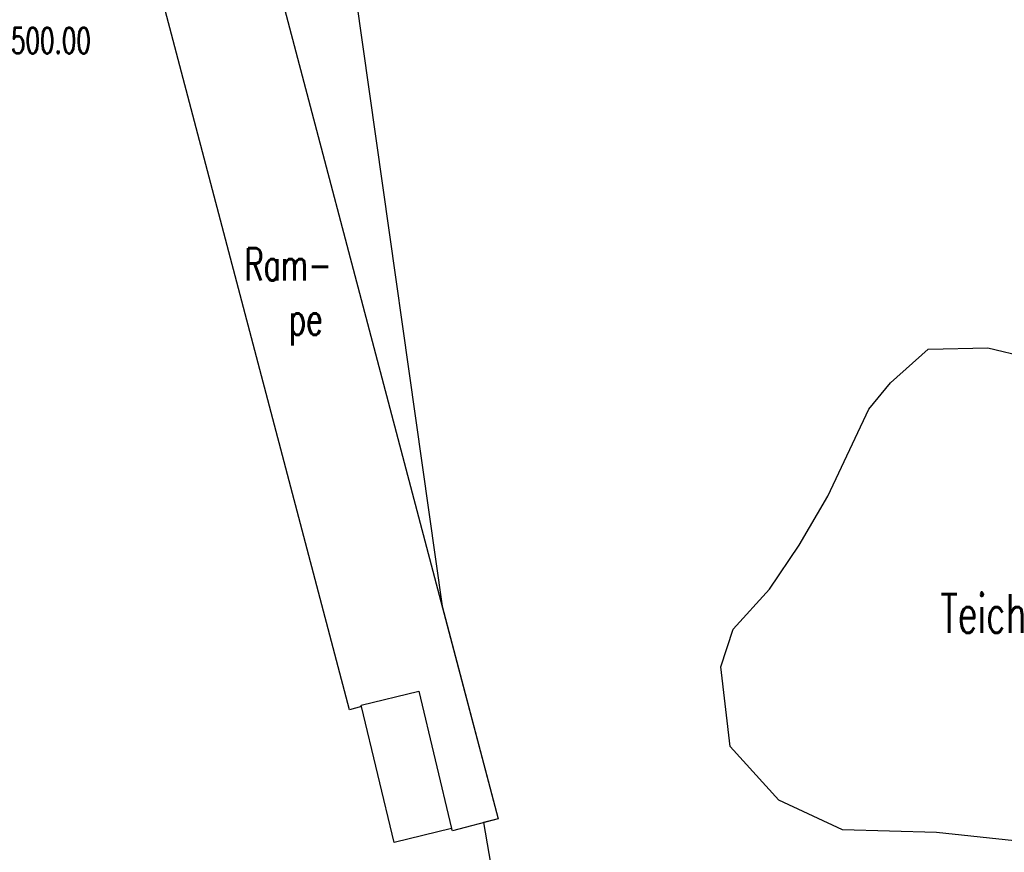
# Model space of a CAD drawing. Extents: x 3408772 to 3410442, y 5787844 to 5790056.
# Tile 7 of 80: x 3409708 to 3409785, y 5788572 to 5788637. Entities that reach past the tile are written whole.
import ezdxf

# ---------------------------------------------------------------- set-up
doc = ezdxf.new("R2010")
doc.units = 0
doc.header["$MEASUREMENT"] = 0
doc.linetypes.add('LINIENART0', pattern=[0])
doc.layers.add('TextRaender', color=7, linetype='Continuous')
doc.layers.add('TOP-HOEHENI', color=7, linetype='Continuous')
doc.styles.add('SIMPLEX', font='simplex')

msp = doc.modelspace()

# ---------------------------------------------------------------- linework, layer by layer
at = {"layer": 'TOP-HOEHENI', "color": 95, "linetype": 'LINIENART0'}
for p, q in [((3409723.101, 5788658.375), (3409745.11, 5788574.893)), ((3409733.529, 5788583.374), (3409718.236, 5788641.481)), ((3409733.77, 5788640.658), (3409740.75, 5788591.43)), ((3409775.65, 5788608.827), (3409778.57, 5788611.438)), ((3409778.57, 5788611.438), (3409783.235, 5788611.538)), ((3409783.235, 5788611.538), (3409789.396, 5788610.056)), ((3409773.956, 5788606.768), (3409775.65, 5788608.827)), ((3409770.778, 5788600), (3409773.956, 5788606.768)), ((3409768.528, 5788596.179), (3409770.778, 5788600)), ((3409766.237, 5788592.772), (3409768.528, 5788596.179)), ((3409763.411, 5788589.65), (3409766.237, 5788592.772)), ((3409740.75, 5788591.43), (3409745.11, 5788574.893)), ((3409762.451, 5788586.709), (3409763.411, 5788589.65)), ((3409763.169, 5788580.51), (3409762.451, 5788586.709)), ((3409734.451, 5788583.743), (3409738.927, 5788584.834)), ((3409738.927, 5788584.834), (3409741.487, 5788574.128)), ((3409734.477, 5788583.62), (3409733.529, 5788583.374)), ((3409734.477, 5788583.62), (3409734.451, 5788583.743)), ((3409737.029, 5788573.053), (3409734.477, 5788583.62)), ((3409766.945, 5788576.327), (3409763.169, 5788580.51)), ((3409771.909, 5788574.032), (3409766.945, 5788576.327)), ((3409745.11, 5788574.893), (3409741.545, 5788573.955)), ((3409745.11, 5788574.893), (3409743.972, 5788574.594)), ((3409741.487, 5788574.128), (3409737.029, 5788573.053)), ((3409741.545, 5788573.955), (3409741.487, 5788574.128)), ((3409743.972, 5788574.594), (3409746.209, 5788561.812)), ((3409779.242, 5788573.813), (3409771.909, 5788574.032)), ((3409785.291, 5788573.182), (3409779.242, 5788573.813))]:
    msp.add_line(p, q, dxfattribs=at)

# ---------------------------------------------------------------- texts
at = {"layer": 'TextRaender', "color": 254, "linetype": 'LINIENART0', "style": 'SIMPLEX', "width": 0.66046}
msp.add_text('*M 1 :500.00', height=2, dxfattribs=at).set_placement((3409701.41, 5788634.47))
msp.add_text('*M 1 :500.00', height=2, dxfattribs=at).set_placement((3409701.41, 5788634.47))
at = {"layer": 'TOP-HOEHENI', "color": 95, "linetype": 'LINIENART0', "style": 'SIMPLEX', "width": 0.66046}
for s, height, p in [('Ram-', 2.5, (3409725.375, 5788616.794)), ('pe', 2.5, (3409728.825, 5788612.557)), ('Teich', 3, (3409779.526, 5788589.361))]:
    msp.add_text(s, height=height, dxfattribs=at).set_placement(p)

doc.saveas('drawing.dxf')
